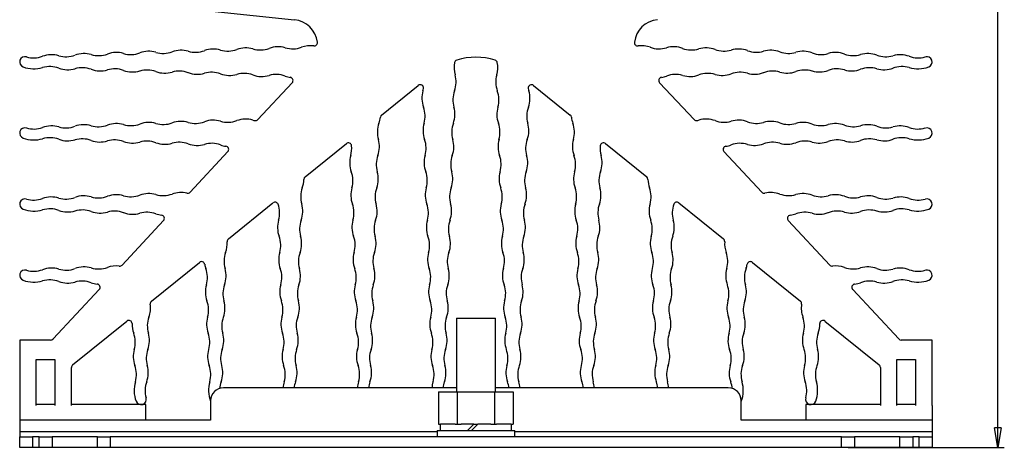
# Model space of a CAD drawing. Extents: x 462 to 898, y 200 to 700.
# Tile 1 of 13: x 489 to 641, y 200 to 266. Entities that reach past the tile are written whole.
import ezdxf

# ---------------------------------------------------------------- set-up
doc = ezdxf.new("R2010")
doc.units = 0
doc.header["$MEASUREMENT"] = 0
doc.header["$PDSIZE"] = -1
doc.layers.get('0').update_dxf_attribs({"linetype": 'CONTINUOUS'})
doc.layers.get('DEFPOINTS').update_dxf_attribs({"linetype": 'CONTINUOUS'})
doc.styles.add('SLDTEXTSTYLE0', font='txt', dxfattribs={"width": 0.75})
doc.dimstyles.new('SLDDIMSTYLE0', dxfattribs={"dimtxt": 3.5, "dimasz": 3, "dimexe": 1, "dimexo": 0.0625, "dimgap": 0.875, "dimtad": 2, "dimdec": 1, "dimzin": 4, "dimtxsty": 'STANDARD', "dimblk1": 'CLOSED', "dimblk2": 'CLOSED', "dimsah": 1, "dimcen": 0.09, "dimclrd": 7, "dimclre": 7, "dimclrt": 7, "dimazin": 3, "dimtfac": 1, "dimtdec": 4, "dimtofl": 0, "dimtmove": 0, "dimatfit": 3, "dimtolj": 1, "dimtzin": 12})

# ---------------------------------------------------------------- blocks, each defined once
blk = doc.blocks.new('_CLOSED')
at = {"color": 0, "linetype": 'BYBLOCK'}
for p, q in [((-1, 0.166667), (0, 0)), ((-1, 0.166667), (-1, -0.166667)), ((0, 0), (-1, -0.166667)), ((0, 0), (-1, 0))]:
    blk.add_line(p, q, dxfattribs=at)
blk = doc.blocks.new('*D7')
at = {"color": 7}
for p, q in [((583.42, 391.81), (640.86, 391.81)), ((639.86, 199.81), (639.86, 391.81)), ((616.71, 199.81), (640.86, 199.81))]:
    blk.add_line(p, q, dxfattribs=at)
at = {"layer": 'DEFPOINTS', "color": 7}
for p in [(582.42, 391.81), (615.71, 199.81)]:
    blk.add_point(p, dxfattribs=at)
at = {"xscale": 3, "yscale": 3}
for p, rotation in [((639.86, 391.81), 90.0000000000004), ((639.86, 199.81), 270.0000000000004)]:
    blk.add_blockref('_CLOSED', p, dxfattribs=dict(at, rotation=rotation))
at = {"color": 7, "insert": (638.36, 290.01), "char_height": 3.5, "attachment_point": 7, "rotation": 90, "style": 'SLDTEXTSTYLE0'}
blk.add_mtext('192.0', dxfattribs=at)

msp = doc.modelspace()

# ---------------------------------------------------------------- linework, layer by layer
at = {"color": 7, "linetype": 'CONTINUOUS'}
for p, q in [((488.71, 270.41), (531.16, 265.95)), ((530.82, 256.19), (525.51, 250.5)), ((544.63, 251.2), (550.3, 255.79)), ((568.12, 255.79), (573.78, 251.2)), ((592.91, 250.5), (587.6, 256.19)), ((532.81, 241.64), (539.19, 246.8)), ((579.23, 246.8), (585.61, 241.64)), ((520.88, 245.54), (515.03, 239.27)), ((603.38, 239.27), (597.54, 245.54)), ((520.95, 232.04), (527.85, 237.62)), ((590.56, 237.62), (597.47, 232.04)), ((510.93, 234.88), (504.53, 228.01)), ((613.89, 228.01), (607.48, 234.88)), ((509.06, 222.41), (516.48, 228.42)), ((601.93, 228.42), (609.36, 222.41)), ((500.99, 224.22), (493.86, 216.57)), ((624.56, 216.57), (617.43, 224.22)), ((496.89, 212.56), (505.26, 219.34)), ((556.21, 219.81), (559.21, 219.81)), ((556.21, 219.81), (556.21, 208.41)), ((559.21, 219.81), (562.21, 219.81)), ((562.21, 208.41), (562.21, 219.81)), ((613.15, 219.34), (621.52, 212.56)), ((493.49, 216.41), (488.71, 216.41)), ((488.71, 216.41), (488.71, 206.28)), ((629.71, 216.41), (624.93, 216.41)), ((629.71, 206.28), (629.71, 216.41)), ((491.26, 206.28), (491.26, 213.41)), ((491.26, 213.41), (494.16, 213.41)), ((494.16, 213.41), (494.16, 206.28)), ((624.26, 206.28), (624.26, 213.41)), ((624.26, 213.41), (627.16, 213.41)), ((627.16, 213.41), (627.16, 206.28)), ((496.71, 206.28), (496.71, 212.17)), ((621.71, 212.17), (621.71, 206.28)), ((556.21, 209.01), (520.21, 209.01)), ((598.21, 209.01), (562.21, 209.01)), ((518.21, 207.01), (518.21, 204.01)), ((553.43, 208.41), (556.32, 208.41)), ((553.43, 208.41), (553.43, 203.41)), ((556.32, 208.41), (562.1, 208.41)), ((556.32, 208.41), (556.32, 203.41)), ((562.1, 208.41), (564.98, 208.41)), ((562.1, 208.41), (562.1, 203.41)), ((564.98, 208.41), (564.98, 203.41)), ((600.21, 204.01), (600.21, 207.01)), ((488.71, 206.28), (488.71, 204.01)), ((494.16, 206.41), (491.26, 206.41)), ((508.21, 206.41), (496.71, 206.41)), ((508.21, 204.01), (508.21, 206.41)), ((610.21, 206.41), (610.21, 204.01)), ((621.71, 206.41), (610.21, 206.41)), ((627.16, 206.41), (624.26, 206.41)), ((629.71, 206.28), (629.71, 204.01)), ((488.71, 204.01), (488.71, 202.21)), ((508.21, 204.01), (488.71, 204.01)), ((518.21, 204.01), (508.21, 204.01)), ((610.21, 204.01), (600.21, 204.01)), ((629.71, 204.01), (610.21, 204.01)), ((629.71, 204.01), (629.71, 202.21)), ((553.21, 202.41), (565.21, 202.41)), ((553.21, 202.41), (553.21, 201.41)), ((553.43, 203.41), (553.73, 203.41)), ((553.71, 203.41), (553.71, 202.41)), ((556.02, 203.41), (553.73, 203.41)), ((556.02, 203.41), (556.32, 203.41)), ((556.32, 203.41), (556.92, 203.41)), ((558.91, 203.41), (556.92, 203.41)), ((558.91, 203.41), (557.91, 202.41)), ((558.51, 202.41), (559.51, 203.41)), ((558.91, 203.41), (559.51, 203.41)), ((561.5, 203.41), (559.51, 203.41)), ((561.5, 203.41), (562.1, 203.41)), ((562.1, 203.41), (562.39, 203.41)), ((564.68, 203.41), (562.39, 203.41)), ((564.68, 203.41), (564.98, 203.41)), ((564.71, 202.41), (564.71, 203.41)), ((565.21, 201.41), (565.21, 202.41)), ((553.21, 202.21), (488.71, 202.21)), ((488.71, 202.21), (488.71, 201.41)), ((488.71, 201.41), (490.71, 201.41)), ((488.71, 199.81), (488.71, 201.41)), ((491.71, 201.41), (490.71, 201.41)), ((490.71, 201.41), (490.71, 199.81)), ((491.71, 201.41), (493.71, 201.41)), ((491.71, 199.81), (491.71, 201.41)), ((500.71, 201.41), (493.71, 201.41)), ((493.71, 201.41), (493.71, 199.81)), ((500.71, 201.41), (502.71, 201.41)), ((500.71, 199.81), (500.71, 201.41)), ((615.71, 201.41), (502.71, 201.41)), ((502.71, 201.41), (502.71, 199.81)), ((629.71, 202.21), (565.21, 202.21)), ((615.71, 201.41), (617.71, 201.41)), ((615.71, 199.81), (615.71, 201.41)), ((624.71, 201.41), (617.71, 201.41)), ((617.71, 201.41), (617.71, 199.81)), ((624.71, 201.41), (626.71, 201.41)), ((624.71, 199.81), (624.71, 201.41)), ((627.71, 201.41), (626.71, 201.41)), ((626.71, 201.41), (626.71, 199.81)), ((627.71, 201.41), (629.71, 201.41)), ((627.71, 199.81), (627.71, 201.41)), ((629.71, 202.21), (629.71, 201.41)), ((629.71, 201.41), (629.71, 199.81)), ((490.71, 199.81), (488.71, 199.81)), ((491.71, 199.81), (490.71, 199.81)), ((493.71, 199.81), (491.71, 199.81)), ((500.71, 199.81), (493.71, 199.81)), ((502.71, 199.81), (500.71, 199.81)), ((615.71, 199.81), (502.71, 199.81)), ((617.71, 199.81), (615.71, 199.81)), ((624.71, 199.81), (617.71, 199.81)), ((626.71, 199.81), (624.71, 199.81)), ((627.71, 199.81), (626.71, 199.81)), ((629.71, 199.81), (627.71, 199.81))]:
    msp.add_line(p, q, dxfattribs=at)
for centre, radius, start, end in [((530.74, 261.97), 4, 6.8923, 84), ((587.68, 261.97), 4, 96, 173.1077), ((528.64, 257.76), 4, 73.7786, 110.2214), ((533.64, 257.93), 4, 82.6358, 110.2214), ((534.22, 262.39), 0.5, 262.6358, 6.8923), ((584.2, 262.39), 0.5, 173.1077, 277.3642), ((584.78, 257.93), 4, 69.7786, 97.3642), ((589.78, 257.76), 4, 69.7786, 106.2214), ((489.53, 259.41), 0.819, 73.7786, 249.7786), ((490.87, 264.04), 4, 253.7786, 290.2214), ((493.64, 256.53), 4, 73.7786, 110.2214), ((495.87, 264.21), 4, 253.7786, 290.2214), ((498.64, 256.71), 4, 73.7786, 110.2214), ((500.87, 264.39), 4, 253.7786, 290.2214), ((503.64, 256.88), 4, 73.7786, 110.2214), ((505.87, 264.56), 4, 253.7786, 290.2214), ((508.64, 257.06), 4, 73.7786, 110.2214), ((510.87, 264.74), 4, 253.7786, 290.2214), ((513.64, 257.23), 4, 73.7786, 110.2214), ((515.87, 264.91), 4, 253.7786, 290.2214), ((518.64, 257.41), 4, 73.7786, 110.2214), ((520.87, 265.09), 4, 253.7786, 290.2214), ((523.64, 257.58), 4, 73.7786, 110.2214), ((525.87, 265.26), 4, 253.7786, 290.2214), ((530.87, 265.44), 4, 253.7786, 290.2214), ((587.54, 265.44), 4, 249.7786, 286.2214), ((592.54, 265.26), 4, 249.7786, 286.2214), ((594.78, 257.58), 4, 69.7786, 106.2214), ((597.54, 265.09), 4, 249.7786, 286.2214), ((599.78, 257.41), 4, 69.7786, 106.2214), ((602.54, 264.91), 4, 249.7786, 286.2214), ((604.78, 257.23), 4, 69.7786, 106.2214), ((607.54, 264.74), 4, 249.7786, 286.2214), ((609.78, 257.06), 4, 69.7786, 106.2214), ((612.54, 264.56), 4, 249.7786, 286.2214), ((614.78, 256.88), 4, 69.7786, 106.2214), ((617.54, 264.39), 4, 249.7786, 286.2214), ((619.78, 256.71), 4, 69.7786, 106.2214), ((622.54, 264.21), 4, 249.7786, 286.2214), ((624.78, 256.53), 4, 69.7786, 106.2214), ((627.54, 264.04), 4, 249.7786, 286.2214), ((628.89, 259.41), 0.819, 290.2214, 106.2214), ((493.37, 254.7), 4, 69.7786, 106.2214), ((559.83, 258.55), 4, 169.0568, 196.21), ((556.39, 259.21), 0.5, 107.2289, 169.0568), ((559.21, 250.14), 10, 72.7711, 107.2289), ((562.02, 259.21), 0.5, 10.9432, 72.7711), ((558.59, 258.55), 4, 343.79, 10.9432), ((625.04, 254.7), 4, 73.7786, 110.2214), ((490.91, 263.17), 4.82, 249.7786, 286.2214), ((496.14, 262.21), 4, 249.7786, 286.2214), ((498.37, 254.52), 4, 69.7786, 106.2214), ((501.14, 262.03), 4, 249.7786, 286.2214), ((503.37, 254.35), 4, 69.7786, 106.2214), ((506.14, 261.86), 4, 249.7786, 286.2214), ((508.37, 254.17), 4, 69.7786, 106.2214), ((511.14, 261.68), 4, 249.7786, 286.2214), ((513.37, 254), 4, 69.7786, 106.2214), ((516.14, 261.51), 4, 249.7786, 286.2214), ((518.37, 253.83), 4, 69.7786, 106.2214), ((521.14, 261.33), 4, 249.7786, 286.2214), ((523.37, 253.65), 4, 69.7786, 106.2214), ((526.14, 261.16), 4, 249.7786, 286.2214), ((528.37, 253.48), 4, 69.7786, 106.2214), ((531.14, 260.98), 4, 249.7786, 261.2537), ((552.15, 256.31), 4, 339.79, 16.21), ((566.27, 256.31), 4, 163.79, 200.21), ((587.28, 260.98), 4, 278.7463, 290.2214), ((590.04, 253.48), 4, 73.7786, 110.2214), ((592.28, 261.16), 4, 253.7786, 290.2214), ((595.04, 253.65), 4, 73.7786, 110.2214), ((597.28, 261.33), 4, 253.7786, 290.2214), ((600.04, 253.83), 4, 73.7786, 110.2214), ((602.28, 261.51), 4, 253.7786, 290.2214), ((605.04, 254), 4, 73.7786, 110.2214), ((607.28, 261.68), 4, 253.7786, 290.2214), ((610.04, 254.17), 4, 73.7786, 110.2214), ((612.28, 261.86), 4, 253.7786, 290.2214), ((615.04, 254.35), 4, 73.7786, 110.2214), ((617.28, 262.03), 4, 253.7786, 290.2214), ((620.04, 254.52), 4, 73.7786, 110.2214), ((622.28, 262.21), 4, 253.7786, 290.2214), ((627.51, 263.17), 4.82, 253.7786, 290.2214), ((530.45, 256.54), 0.5, 316.9882, 81.2537), ((550.61, 255.4), 0.5, 349.3608, 128.9882), ((567.8, 255.4), 0.5, 51.0118, 190.6392), ((587.96, 256.54), 0.5, 98.7463, 223.0118), ((554.86, 253.82), 4, 163.79, 200.21), ((547.17, 256.05), 4, 343.79, 349.3608), ((559.66, 253.55), 4, 159.79, 196.21), ((558.76, 253.55), 4, 343.79, 20.21), ((571.24, 256.05), 4, 190.6392, 196.21), ((563.56, 253.82), 4, 339.79, 16.21), ((544.95, 250.82), 0.5, 128.9882, 173.6066), ((547.35, 251.05), 4, 343.79, 20.21), ((551.97, 251.32), 4, 339.79, 16.21), ((566.44, 251.32), 4, 163.79, 200.21), ((571.07, 251.05), 4, 159.79, 196.21), ((573.47, 250.82), 0.5, 6.3934, 51.0118), ((493.64, 245.53), 4, 73.7786, 110.2214), ((498.64, 245.71), 4, 73.7786, 110.2214), ((500.87, 253.39), 4, 253.7786, 290.2214), ((503.64, 245.88), 4, 73.7786, 110.2214), ((505.87, 253.56), 4, 253.7786, 290.2214), ((508.64, 246.06), 4, 73.7786, 110.2214), ((510.87, 253.74), 4, 253.7786, 290.2214), ((513.64, 246.23), 4, 73.7786, 110.2214), ((515.87, 253.91), 4, 253.7786, 290.2214), ((518.64, 246.41), 4, 73.7786, 110.2214), ((520.87, 254.09), 4, 253.7786, 290.2214), ((523.64, 246.58), 4, 73.7786, 110.2214), ((525.87, 254.26), 4, 253.7786, 257.9238), ((525.14, 250.84), 0.5, 257.9238, 316.9882), ((547.98, 248.55), 4, 159.79, 196.21), ((540.47, 251.32), 4, 339.79, 353.6066), ((555.03, 248.82), 4, 163.79, 200.21), ((559.48, 248.55), 4, 159.79, 196.21), ((558.93, 248.55), 4, 343.79, 20.21), ((563.39, 248.82), 4, 339.79, 16.21), ((577.94, 251.32), 4, 186.3934, 200.21), ((570.43, 248.55), 4, 343.79, 20.21), ((593.28, 250.84), 0.5, 223.0118, 282.0762), ((592.54, 254.26), 4, 282.0762, 286.2214), ((594.78, 246.58), 4, 69.7786, 106.2214), ((597.54, 254.09), 4, 249.7786, 286.2214), ((599.78, 246.41), 4, 69.7786, 106.2214), ((602.54, 253.91), 4, 249.7786, 286.2214), ((604.78, 246.23), 4, 69.7786, 106.2214), ((607.54, 253.74), 4, 249.7786, 286.2214), ((609.78, 246.06), 4, 69.7786, 106.2214), ((612.54, 253.56), 4, 249.7786, 286.2214), ((614.78, 245.88), 4, 69.7786, 106.2214), ((617.54, 253.39), 4, 249.7786, 286.2214), ((619.78, 245.71), 4, 69.7786, 106.2214), ((624.78, 245.53), 4, 69.7786, 106.2214), ((489.53, 248.41), 0.819, 73.7786, 249.7786), ((490.87, 253.04), 4, 253.7786, 290.2214), ((495.87, 253.21), 4, 253.7786, 290.2214), ((622.54, 253.21), 4, 249.7786, 286.2214), ((627.54, 253.04), 4, 249.7786, 286.2214), ((628.89, 248.41), 0.819, 290.2214, 106.2214), ((490.91, 252.17), 4.82, 249.7786, 286.2214), ((493.37, 243.7), 4, 69.7786, 106.2214), ((496.14, 251.21), 4, 249.7786, 286.2214), ((498.37, 243.52), 4, 69.7786, 106.2214), ((501.14, 251.03), 4, 249.7786, 286.2214), ((503.37, 243.35), 4, 69.7786, 106.2214), ((506.14, 250.86), 4, 249.7786, 286.2214), ((508.37, 243.17), 4, 69.7786, 106.2214), ((511.14, 250.68), 4, 249.7786, 286.2214), ((513.37, 243), 4, 69.7786, 106.2214), ((516.14, 250.51), 4, 249.7786, 286.2214), ((518.37, 242.83), 4, 69.7786, 106.2214), ((521.14, 250.33), 4, 249.7786, 261.9763), ((539.5, 246.41), 0.5, 5.8324, 128.9882), ((540.3, 246.32), 4, 339.79, 16.21), ((547.52, 246.05), 4, 343.79, 20.21), ((551.8, 246.32), 4, 339.79, 16.21), ((566.62, 246.32), 4, 163.79, 200.21), ((570.89, 246.05), 4, 159.79, 196.21), ((578.12, 246.32), 4, 163.79, 200.21), ((578.91, 246.41), 0.5, 51.0118, 174.1676), ((597.28, 250.33), 4, 278.0237, 290.2214), ((600.04, 242.83), 4, 73.7786, 110.2214), ((602.28, 250.51), 4, 253.7786, 290.2214), ((605.04, 243), 4, 73.7786, 110.2214), ((607.28, 250.68), 4, 253.7786, 290.2214), ((610.04, 243.17), 4, 73.7786, 110.2214), ((612.28, 250.86), 4, 253.7786, 290.2214), ((615.04, 243.35), 4, 73.7786, 110.2214), ((617.28, 251.03), 4, 253.7786, 290.2214), ((620.04, 243.52), 4, 73.7786, 110.2214), ((622.28, 251.21), 4, 253.7786, 290.2214), ((625.04, 243.7), 4, 73.7786, 110.2214), ((627.51, 252.17), 4.82, 253.7786, 290.2214), ((520.51, 245.88), 0.5, 316.9882, 81.9763), ((536.02, 246.05), 4, 343.79, 5.8324), ((582.39, 246.05), 4, 174.1676, 196.21), ((597.91, 245.88), 0.5, 98.0237, 223.0118), ((543.7, 243.82), 4, 163.79, 200.21), ((547.81, 243.56), 4, 159.79, 196.21), ((555.2, 243.82), 4, 163.79, 200.21), ((559.31, 243.56), 4, 159.79, 196.21), ((559.11, 243.56), 4, 343.79, 20.21), ((563.21, 243.82), 4, 339.79, 16.21), ((570.61, 243.56), 4, 343.79, 20.21), ((574.71, 243.82), 4, 339.79, 16.21), ((536.2, 241.06), 4, 343.79, 20.21), ((540.13, 241.32), 4, 339.79, 16.21), ((547.7, 241.06), 4, 343.79, 20.21), ((551.63, 241.32), 4, 339.79, 16.21), ((566.79, 241.32), 4, 163.79, 200.21), ((570.72, 241.06), 4, 159.79, 196.21), ((578.29, 241.32), 4, 163.79, 200.21), ((582.22, 241.06), 4, 159.79, 196.21), ((528.63, 241.32), 4, 339.79, 359.0306), ((533.12, 241.25), 0.5, 128.9882, 179.0306), ((585.29, 241.25), 0.5, 0.9694, 51.0118), ((589.79, 241.32), 4, 180.9694, 200.21), ((503.64, 234.88), 4, 73.7786, 110.2214), ((508.64, 235.06), 4, 73.7786, 110.2214), ((510.87, 242.74), 4, 253.7786, 290.2214), ((513.64, 235.23), 4, 76.7867, 110.2214), ((514.67, 239.61), 0.5, 256.7867, 316.9882), ((536.13, 238.56), 4, 159.79, 196.21), ((543.88, 238.82), 4, 163.79, 200.21), ((547.63, 238.56), 4, 159.79, 196.21), ((555.38, 238.82), 4, 163.79, 200.21), ((559.13, 238.56), 4, 159.79, 196.21), ((559.28, 238.56), 4, 343.79, 20.21), ((563.04, 238.82), 4, 339.79, 16.21), ((570.78, 238.56), 4, 343.79, 20.21), ((574.54, 238.82), 4, 339.79, 16.21), ((582.28, 238.56), 4, 343.79, 20.21), ((603.75, 239.61), 0.5, 223.0118, 283.2133), ((604.78, 235.23), 4, 69.7786, 103.2133), ((607.54, 242.74), 4, 249.7786, 286.2214), ((609.78, 235.06), 4, 69.7786, 106.2214), ((614.78, 234.88), 4, 69.7786, 106.2214), ((489.53, 237.41), 0.819, 73.7786, 249.7786), ((490.87, 242.04), 4, 253.7786, 290.2214), ((493.64, 234.53), 4, 73.7786, 110.2214), ((495.87, 242.21), 4, 253.7786, 290.2214), ((498.64, 234.71), 4, 73.7786, 110.2214), ((500.87, 242.39), 4, 253.7786, 290.2214), ((505.87, 242.56), 4, 253.7786, 290.2214), ((528.17, 237.23), 0.5, 19.5988, 128.9882), ((524.87, 236.06), 4, 343.79, 19.5988), ((528.45, 236.33), 4, 339.79, 16.21), ((536.37, 236.06), 4, 343.79, 20.21), ((539.95, 236.33), 4, 339.79, 16.21), ((547.87, 236.06), 4, 343.79, 20.21), ((551.45, 236.33), 4, 339.79, 16.21), ((566.97, 236.33), 4, 163.79, 200.21), ((570.55, 236.06), 4, 159.79, 196.21), ((578.47, 236.33), 4, 163.79, 200.21), ((582.05, 236.06), 4, 159.79, 196.21), ((589.97, 236.33), 4, 163.79, 200.21), ((593.55, 236.06), 4, 160.4012, 196.21), ((590.25, 237.23), 0.5, 51.0118, 160.4012), ((612.54, 242.56), 4, 249.7786, 286.2214), ((617.54, 242.39), 4, 249.7786, 286.2214), ((619.78, 234.71), 4, 69.7786, 106.2214), ((622.54, 242.21), 4, 249.7786, 286.2214), ((624.78, 234.53), 4, 69.7786, 106.2214), ((627.54, 242.04), 4, 249.7786, 286.2214), ((628.89, 237.41), 0.819, 290.2214, 106.2214), ((490.91, 241.17), 4.82, 249.7786, 286.2214), ((493.37, 232.7), 4, 69.7786, 106.2214), ((496.14, 240.21), 4, 249.7786, 286.2214), ((498.37, 232.52), 4, 69.7786, 106.2214), ((501.14, 240.03), 4, 249.7786, 286.2214), ((503.37, 232.35), 4, 69.7786, 106.2214), ((506.14, 239.86), 4, 249.7786, 286.2214), ((508.37, 232.17), 4, 69.7786, 106.2214), ((511.14, 239.68), 4, 249.7786, 262.7053), ((607.28, 239.68), 4, 277.2947, 290.2214), ((610.04, 232.17), 4, 73.7786, 110.2214), ((612.28, 239.86), 4, 253.7786, 290.2214), ((615.04, 232.35), 4, 73.7786, 110.2214), ((617.28, 240.03), 4, 253.7786, 290.2214), ((620.04, 232.52), 4, 73.7786, 110.2214), ((622.28, 240.21), 4, 253.7786, 290.2214), ((625.04, 232.7), 4, 73.7786, 110.2214), ((627.51, 241.17), 4.82, 253.7786, 290.2214), ((510.57, 235.22), 0.5, 316.9882, 82.7053), ((532.55, 233.83), 4, 163.79, 200.21), ((535.96, 233.56), 4, 159.79, 196.21), ((544.05, 233.83), 4, 163.79, 200.21), ((547.46, 233.56), 4, 159.79, 196.21), ((555.55, 233.83), 4, 163.79, 200.21), ((558.96, 233.56), 4, 159.79, 196.21), ((559.46, 233.56), 4, 343.79, 20.21), ((562.86, 233.83), 4, 339.79, 16.21), ((570.96, 233.56), 4, 343.79, 20.21), ((574.36, 233.83), 4, 339.79, 16.21), ((582.46, 233.56), 4, 343.79, 20.21), ((585.86, 233.83), 4, 339.79, 16.21), ((607.85, 235.22), 0.5, 97.2947, 223.0118), ((516.78, 231.33), 4, 339.79, 4.0536), ((521.27, 231.65), 0.5, 128.9882, 184.0536), ((525.05, 231.06), 4, 343.79, 20.21), ((528.28, 231.33), 4, 339.79, 16.21), ((536.55, 231.06), 4, 343.79, 20.21), ((539.78, 231.33), 4, 339.79, 16.21), ((548.05, 231.06), 4, 343.79, 20.21), ((551.28, 231.33), 4, 339.79, 16.21), ((567.14, 231.33), 4, 163.79, 200.21), ((570.37, 231.06), 4, 159.79, 196.21), ((578.64, 231.33), 4, 163.79, 200.21), ((581.87, 231.06), 4, 159.79, 196.21), ((590.14, 231.33), 4, 163.79, 200.21), ((593.37, 231.06), 4, 159.79, 196.21), ((597.15, 231.65), 0.5, 355.9464, 51.0118), ((601.64, 231.33), 4, 175.9464, 200.21), ((524.28, 228.57), 4, 159.79, 196.21), ((532.73, 228.83), 4, 163.79, 200.21), ((535.78, 228.57), 4, 159.79, 196.21), ((544.23, 228.83), 4, 163.79, 200.21), ((547.28, 228.57), 4, 159.79, 196.21), ((555.73, 228.83), 4, 163.79, 200.21), ((558.78, 228.57), 4, 159.79, 196.21), ((559.63, 228.57), 4, 343.79, 20.21), ((562.69, 228.83), 4, 339.79, 16.21), ((571.13, 228.57), 4, 343.79, 20.21), ((574.19, 228.83), 4, 339.79, 16.21), ((582.63, 228.57), 4, 343.79, 20.21), ((585.69, 228.83), 4, 339.79, 16.21), ((594.13, 228.57), 4, 343.79, 20.21), ((516.8, 228.03), 0.5, 10.2222, 128.9882), ((601.62, 228.03), 0.5, 51.0118, 169.7778), ((489.53, 226.41), 0.819, 73.7786, 249.7786), ((490.87, 231.04), 4, 253.7786, 290.2214), ((493.64, 223.53), 4, 73.7786, 110.2214), ((495.87, 231.21), 4, 253.7786, 290.2214), ((498.64, 223.71), 4, 73.7786, 110.2214), ((500.87, 231.39), 4, 253.7786, 290.2214), ((503.64, 223.88), 4, 83.319, 110.2214), ((504.16, 228.35), 0.5, 263.319, 316.9882), ((521.23, 228.83), 4, 190.2222, 200.21), ((513.72, 226.07), 4, 343.79, 20.21), ((516.6, 226.33), 4, 339.79, 16.21), ((525.22, 226.07), 4, 343.79, 20.21), ((528.1, 226.33), 4, 339.79, 16.21), ((536.72, 226.07), 4, 343.79, 20.21), ((539.6, 226.33), 4, 339.79, 16.21), ((548.22, 226.07), 4, 343.79, 20.21), ((551.1, 226.33), 4, 339.79, 16.21), ((567.31, 226.33), 4, 163.79, 200.21), ((570.2, 226.07), 4, 159.79, 196.21), ((578.81, 226.33), 4, 163.79, 200.21), ((581.7, 226.07), 4, 159.79, 196.21), ((590.31, 226.33), 4, 163.79, 200.21), ((593.2, 226.07), 4, 159.79, 196.21), ((601.81, 226.33), 4, 163.79, 200.21), ((604.7, 226.07), 4, 159.79, 196.21), ((597.19, 228.83), 4, 339.79, 349.7778), ((614.25, 228.35), 0.5, 223.0118, 276.681), ((614.78, 223.88), 4, 69.7786, 96.681), ((617.54, 231.39), 4, 249.7786, 286.2214), ((619.78, 223.71), 4, 69.7786, 106.2214), ((622.54, 231.21), 4, 249.7786, 286.2214), ((624.78, 223.53), 4, 69.7786, 106.2214), ((627.54, 231.04), 4, 249.7786, 286.2214), ((628.89, 226.41), 0.819, 290.2214, 106.2214), ((490.91, 230.17), 4.82, 249.7786, 286.2214), ((493.37, 221.7), 4, 69.7786, 106.2214), ((496.14, 229.21), 4, 249.7786, 286.2214), ((498.37, 221.52), 4, 69.7786, 106.2214), ((501.14, 229.03), 4, 249.7786, 263.441), ((617.28, 229.03), 4, 276.559, 290.2214), ((620.04, 221.52), 4, 73.7786, 110.2214), ((622.28, 229.21), 4, 253.7786, 290.2214), ((625.04, 221.7), 4, 73.7786, 110.2214), ((627.51, 230.17), 4.82, 253.7786, 290.2214), ((500.63, 224.56), 0.5, 316.9882, 83.441), ((521.4, 223.83), 4, 163.79, 200.21), ((524.11, 223.57), 4, 159.79, 196.21), ((532.9, 223.83), 4, 163.79, 200.21), ((535.61, 223.57), 4, 159.79, 196.21), ((544.4, 223.83), 4, 163.79, 200.21), ((547.11, 223.57), 4, 159.79, 196.21), ((555.9, 223.83), 4, 163.79, 200.21), ((558.61, 223.57), 4, 159.79, 196.21), ((559.81, 223.57), 4, 343.79, 20.21), ((562.51, 223.83), 4, 339.79, 16.21), ((571.31, 223.57), 4, 343.79, 20.21), ((574.01, 223.83), 4, 339.79, 16.21), ((582.81, 223.57), 4, 343.79, 20.21), ((585.51, 223.83), 4, 339.79, 16.21), ((594.31, 223.57), 4, 343.79, 20.21), ((597.01, 223.83), 4, 339.79, 16.21), ((617.79, 224.56), 0.5, 96.559, 223.0118), ((509.37, 222.02), 0.5, 128.9882, 188.7855), ((513.89, 221.07), 4, 343.79, 20.21), ((516.43, 221.33), 4, 339.79, 16.21), ((525.39, 221.07), 4, 343.79, 20.21), ((527.93, 221.33), 4, 339.79, 16.21), ((536.89, 221.07), 4, 343.79, 20.21), ((539.43, 221.33), 4, 339.79, 16.21), ((548.39, 221.07), 4, 343.79, 20.21), ((550.93, 221.33), 4, 339.79, 16.21), ((567.49, 221.33), 4, 163.79, 200.21), ((570.02, 221.07), 4, 159.79, 196.21), ((578.99, 221.33), 4, 163.79, 200.21), ((581.52, 221.07), 4, 159.79, 196.21), ((590.49, 221.33), 4, 163.79, 200.21), ((593.02, 221.07), 4, 159.79, 196.21), ((601.99, 221.33), 4, 163.79, 200.21), ((604.52, 221.07), 4, 159.79, 196.21), ((609.04, 222.02), 0.5, 351.2145, 51.0118), ((504.93, 221.33), 4, 339.79, 8.7855), ((613.49, 221.33), 4, 171.2145, 200.21), ((505.58, 218.95), 0.5, 358.567, 128.9882), ((512.43, 218.57), 4, 159.79, 196.21), ((521.58, 218.84), 4, 163.79, 200.21), ((523.93, 218.57), 4, 159.79, 196.21), ((533.08, 218.84), 4, 163.79, 200.21), ((535.43, 218.57), 4, 159.79, 196.21), ((544.58, 218.84), 4, 163.79, 200.21), ((546.93, 218.57), 4, 159.79, 196.21), ((556.08, 218.84), 4, 163.79, 200.21), ((558.43, 218.57), 4, 159.79, 196.21), ((559.98, 218.57), 4, 343.79, 20.21), ((562.34, 218.84), 4, 339.79, 16.21), ((571.48, 218.57), 4, 343.79, 20.21), ((573.84, 218.84), 4, 339.79, 16.21), ((582.98, 218.57), 4, 343.79, 20.21), ((585.34, 218.84), 4, 339.79, 16.21), ((594.48, 218.57), 4, 343.79, 20.21), ((596.84, 218.84), 4, 339.79, 16.21), ((605.98, 218.57), 4, 343.79, 20.21), ((612.84, 218.95), 0.5, 51.0118, 181.433), ((510.08, 218.84), 4, 178.567, 200.21), ((608.34, 218.84), 4, 339.79, 1.433), ((493.49, 216.91), 0.5, 270, 316.9882), ((502.57, 216.07), 4, 343.79, 20.21), ((504.75, 216.34), 4, 339.79, 16.21), ((514.07, 216.07), 4, 343.79, 20.21), ((516.25, 216.34), 4, 339.79, 16.21), ((525.57, 216.07), 4, 343.79, 20.21), ((527.75, 216.34), 4, 339.79, 16.21), ((537.07, 216.07), 4, 343.79, 20.21), ((539.25, 216.34), 4, 339.79, 16.21), ((548.57, 216.07), 4, 343.79, 20.21), ((550.75, 216.34), 4, 339.79, 16.21), ((567.66, 216.34), 4, 163.79, 200.21), ((569.85, 216.07), 4, 159.79, 196.21), ((579.16, 216.34), 4, 163.79, 200.21), ((581.35, 216.07), 4, 159.79, 196.21), ((590.66, 216.34), 4, 163.79, 200.21), ((592.85, 216.07), 4, 159.79, 196.21), ((602.16, 216.34), 4, 163.79, 200.21), ((604.35, 216.07), 4, 159.79, 196.21), ((613.66, 216.34), 4, 163.79, 200.21), ((615.85, 216.07), 4, 159.79, 196.21), ((624.93, 216.91), 0.5, 223.0118, 270), ((510.25, 213.84), 4, 163.79, 200.21), ((512.26, 213.57), 4, 159.79, 196.21), ((521.75, 213.84), 4, 163.79, 200.21), ((523.76, 213.57), 4, 159.79, 196.21), ((533.25, 213.84), 4, 163.79, 200.21), ((535.26, 213.57), 4, 159.79, 196.21), ((544.75, 213.84), 4, 163.79, 200.21), ((546.76, 213.57), 4, 159.79, 196.21), ((556.25, 213.84), 4, 163.79, 200.21), ((558.26, 213.57), 4, 159.79, 196.21), ((560.16, 213.57), 4, 343.79, 20.21), ((562.17, 213.84), 4, 339.79, 16.21), ((571.66, 213.57), 4, 343.79, 20.21), ((573.67, 213.84), 4, 339.79, 16.21), ((583.16, 213.57), 4, 343.79, 20.21), ((585.17, 213.84), 4, 339.79, 16.21), ((594.66, 213.57), 4, 343.79, 20.21), ((596.67, 213.84), 4, 339.79, 16.21), ((606.16, 213.57), 4, 343.79, 20.21), ((608.17, 213.84), 4, 339.79, 16.21), ((497.21, 212.17), 0.5, 128.9882, 180), ((502.74, 211.08), 4, 343.79, 20.21), ((504.58, 211.34), 4, 339.79, 16.21), ((514.24, 211.08), 4, 343.79, 20.21), ((516.08, 211.34), 4, 339.79, 16.21), ((525.74, 211.08), 4, 343.79, 20.21), ((527.58, 211.34), 4, 339.79, 16.21), ((537.24, 211.08), 4, 343.79, 20.21), ((539.08, 211.34), 4, 339.79, 16.21), ((548.74, 211.08), 4, 343.79, 20.21), ((550.58, 211.34), 4, 339.79, 16.21), ((567.84, 211.34), 4, 163.79, 200.21), ((569.67, 211.08), 4, 159.79, 196.21), ((579.34, 211.34), 4, 163.79, 200.21), ((581.17, 211.08), 4, 159.79, 196.21), ((590.84, 211.34), 4, 163.79, 200.21), ((592.67, 211.08), 4, 159.79, 196.21), ((602.34, 211.34), 4, 163.79, 200.21), ((604.17, 211.08), 4, 159.79, 196.21), ((613.84, 211.34), 4, 163.79, 200.21), ((615.67, 211.08), 4, 159.79, 196.21), ((621.21, 212.17), 0.5, 0, 51.0118), ((511.21, 208.61), 4.82, 163.79, 200.21), ((512.09, 208.58), 4, 159.79, 196.21), ((522.71, 208.61), 4.82, 163.79, 200.21), ((520.21, 207.01), 2, 90, 180), ((523.59, 208.58), 4, 159.79, 175.1107), ((534.21, 208.61), 4.82, 163.79, 175.2508), ((535.09, 208.58), 4, 159.79, 173.749), ((545.71, 208.61), 4.82, 163.79, 175.2508), ((546.59, 208.58), 4, 159.79, 173.749), ((557.21, 208.61), 4.82, 163.79, 175.2508), ((558.09, 208.58), 4, 159.79, 173.749), ((560.33, 208.58), 4, 6.251, 20.21), ((561.2, 208.61), 4.82, 4.7492, 16.21), ((571.83, 208.58), 4, 6.251, 20.21), ((572.7, 208.61), 4.82, 4.7492, 16.21), ((583.33, 208.58), 4, 6.251, 20.21), ((584.2, 208.61), 4.82, 4.7492, 16.21), ((598.21, 207.01), 2, 0, 90), ((594.83, 208.58), 4, 4.8893, 20.21), ((595.7, 208.61), 4.82, 339.79, 16.21), ((606.33, 208.58), 4, 343.79, 20.21), ((607.2, 208.61), 4.82, 339.79, 16.21), ((507.46, 207.23), 0.819, 200.21, 16.21), ((518.96, 207.23), 0.819, 200.21, 203.7123), ((599.46, 207.23), 0.819, 336.2877, 339.79), ((610.96, 207.23), 0.819, 163.79, 339.79)]:
    msp.add_arc(centre, radius, start, end, dxfattribs=at)

# ---------------------------------------------------------------- dimensions: what is measured, and where the dimension line sits
at = {"color": 7}
dim = msp.add_linear_dim(base=(639.86, 391.81), p1=(615.71, 199.81), p2=(582.42, 391.81), angle=90, dimstyle='SLDDIMSTYLE0', dxfattribs=at)
dim.commit()
dim.dimension.update_dxf_attribs({"geometry": '*D7', "text_midpoint": (639.86, 295.81), "dimtype": 160})

doc.saveas('drawing.dxf')
